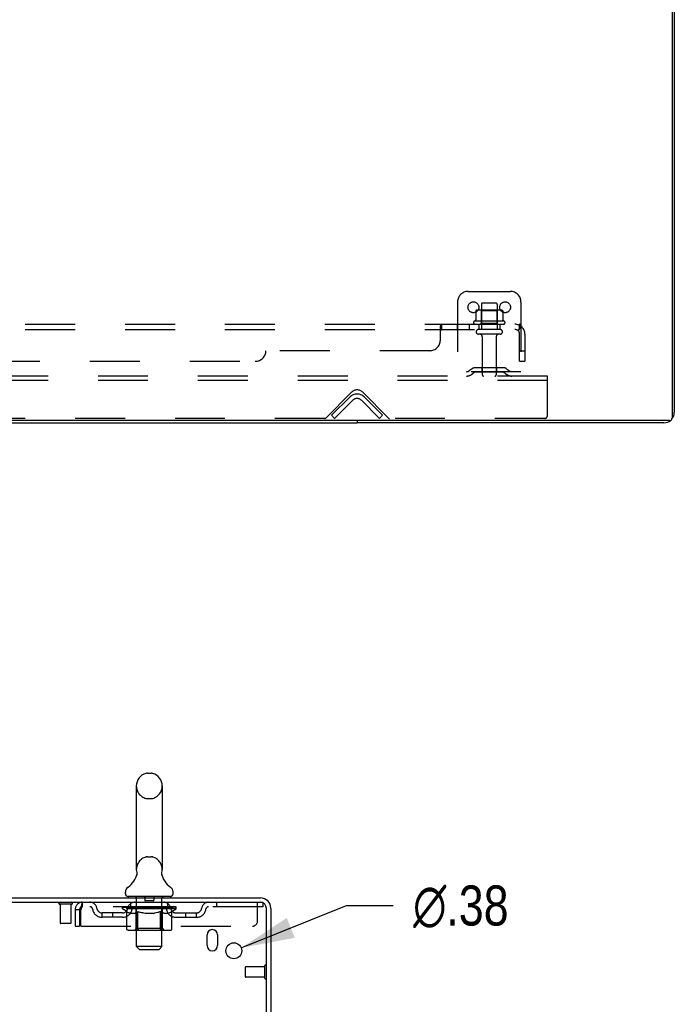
# Model space of a CAD drawing. Header units: inches. Extents: x 0 to 215, y 0 to 139.
# Tile 52 of 116: x 37 to 52, y 92 to 116. Entities that reach past the tile are written whole.
import ezdxf

# ---------------------------------------------------------------- set-up
doc = ezdxf.new("R2010")
doc.units = ezdxf.units.IN
doc.header["$LTSCALE"] = 11.804375
doc.header["$MEASUREMENT"] = 0
doc.linetypes.add('HIDDEN', pattern=[0.2, 0.1, -0.1])
doc.layers.get('0').update_dxf_attribs({"linetype": 'CONTINUOUS'})
for name, color, linetype in [('DEFAULT_2', 8, 'HIDDEN'), ('DIMENSIONS', 7, 'CONTINUOUS'), ('SUBPANEL', 7, 'CONTINUOUS')]:
    doc.layers.add(name, color=color, linetype=linetype)
doc.styles.get("Standard").update_dxf_attribs({"font": 'arial.ttf'})
doc.styles.add('TEXTSTYLE_1', font='gdt', dxfattribs={"width": 0.8})
doc.dimstyles.new('DIMSTYLE_2', dxfattribs={"dimtxt": 0.946875, "dimasz": 1.2625, "dimexe": 0.09, "dimexo": 0.07, "dimgap": 0.09, "dimtad": 0, "dimtih": 1, "dimtoh": 1, "dimzin": 4, "dimdsep": 46, "dimtxsty": 'Standard', "dimblk": '_FILLED', "dimblk1": '_FILLED', "dimblk2": '_FILLED', "dimcen": 0.09, "dimadec": 3, "dimazin": 1, "dimtfac": 1, "dimtdec": 3, "dimtofl": 0, "dimtmove": 0, "dimatfit": 1, "dimldrblk": '_FILLED', "dimfxl": 0, "dimtolj": 1, "dimtzin": 4, "dimarcsym": 0})

# ---------------------------------------------------------------- blocks, each defined once
blk = doc.blocks.new('_FILLED')
at = {"color": 0, "linetype": 'ByBlock'}
blk.add_solid([(0, 0), (-1, 0.2), (-1, -0.2)], dxfattribs=at)
blk = doc.blocks.new('*D25')
at = {"layer": 'DIMENSIONS', "color": 2, "linetype": 'Continuous'}
for p, q in [((41.982, 93.682), (44.469, 94.682)), ((44.469, 94.682), (45.574, 94.682))]:
    blk.add_line(p, q, dxfattribs=at)
at = {"layer": 'DIMENSIONS', "color": 2, "linetype": 'Continuous', "xscale": 1.2625, "yscale": 1.2625, "zscale": 1.2625, "rotation": 201.9136037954}
blk.add_blockref('_FILLED', (41.982, 93.682), dxfattribs=at)
at = {"layer": 'DIMENSIONS', "color": 2, "linetype": 'Continuous', "insert": (46.047, 95.156), "char_height": 0.94688, "width": 3.09993, "attachment_point": 1, "line_spacing_factor": 0.9, "style": 'TEXTSTYLE_1'}
blk.add_mtext('{\\fgdt;n}\\fArial;.38', dxfattribs=at)

msp = doc.modelspace()

# ---------------------------------------------------------------- linework, layer by layer
at = {"color": 3, "linetype": 'Continuous'}
for p, q in [((52.169, 130.087), (52.169, 106.199)), ((52.221, 129.983), (52.221, 106.334)), ((52.109, 106.139), (12.083, 106.139)), ((51.975, 106.087), (44.721, 106.087)), ((18.735, 94.862), (42.436, 94.862)), ((18.773, 94.758), (42.436, 94.758)), ((42.579, 91.455), (42.579, 94.615)), ((42.683, 94.615), (42.683, 91.466)), ((41.173, 93.737), (41.173, 93.987)), ((41.423, 93.987), (41.423, 93.737))]:
    msp.add_line(p, q, dxfattribs=at)
at = {"color": 7, "linetype": 'Continuous'}
for p, q in [((19.471, 106.087), (44.721, 106.087)), ((44.721, 106.139), (44.721, 106.087)), ((39.764, 97.807), (39.852, 97.807)), ((39.502, 97.507), (39.502, 95.532)), ((40.114, 97.507), (40.114, 95.532)), ((39.508, 95.389), (39.506, 95.384)), ((40.102, 95.438), (40.103, 95.443)), ((40.102, 95.433), (40.102, 95.438)), ((40.102, 95.428), (40.102, 95.433)), ((40.102, 95.423), (40.102, 95.428)), ((40.102, 95.418), (40.102, 95.423)), ((40.103, 95.413), (40.102, 95.418)), ((40.103, 95.448), (40.104, 95.453)), ((40.103, 95.443), (40.103, 95.448)), ((40.103, 95.408), (40.103, 95.413)), ((40.104, 95.404), (40.103, 95.409)), ((40.105, 95.399), (40.104, 95.404)), ((40.105, 95.458), (40.106, 95.462)), ((40.106, 95.395), (40.105, 95.399)), ((39.245, 94.961), (39.245, 95)), ((40.37, 94.961), (40.37, 95)), ((39.308, 94.892), (39.308, 94.862)), ((40.308, 94.892), (39.308, 94.892)), ((40.308, 94.892), (40.308, 94.862))]:
    msp.add_line(p, q, dxfattribs=at)
for points in [[(39.51, 95.462), (39.511, 95.458), (39.512, 95.453), (39.512, 95.448), (39.513, 95.443), (39.513, 95.438), (39.514, 95.433), (39.514, 95.428), (39.514, 95.423), (39.513, 95.419), (39.513, 95.414), (39.512, 95.409), (39.511, 95.404), (39.51, 95.399), (39.509, 95.394), (39.508, 95.389)], [(40.104, 95.453), (40.105, 95.458), (40.106, 95.462)]]:
    msp.add_lwpolyline(points, dxfattribs=at)
at = {"color": 3, "linetype": 'Continuous'}
msp.add_circle((41.808, 93.612), 0.188, dxfattribs=at)
for centre, radius, start, end in [((51.975, 106.334), 0.246, 320.5726, 360), ((51.975, 106.334), 0.246, 270, 309.4274), ((52.109, 106.199), 0.06, 270, 360), ((42.436, 94.615), 0.246, 0, 90), ((42.436, 94.615), 0.142, 0, 90), ((41.298, 93.987), 0.125, 0, 180), ((41.298, 93.737), 0.125, 180, 360)]:
    msp.add_arc(centre, radius, start, end, dxfattribs=at)
at = {"color": 7, "linetype": 'Continuous'}
for centre, radius, start, end in [((39.808, 97.507), 0.306, 105.6303, 180), ((39.764, 97.664), 0.144, 90, 105.6303), ((39.852, 97.664), 0.144, 74.3697, 90), ((39.808, 97.507), 0.306, 0, 74.3697), ((39.01, 95.549), 0.523, 304.6624, 347.2389), ((39.808, 95.532), 0.306, 180, 193.2053), ((40.606, 95.549), 0.523, 192.7611, 235.3376), ((39.808, 95.532), 0.306, 346.7947, 360), ((39.389, 95), 0.144, 124.6624, 180), ((39.314, 94.961), 0.069, 180, 265), ((40.301, 94.961), 0.069, 275, 360), ((40.227, 95), 0.144, 360, 55.3376)]:
    msp.add_arc(centre, radius, start, end, dxfattribs=at)
at = {"layer": 'DEFAULT_2', "color": 8, "linetype": 'HIDDEN'}
for p, q in [((47.346, 109.191), (48.346, 109.191)), ((47.096, 108.941), (47.096, 107.191)), ((47.659, 108.886), (47.659, 108.291)), ((48.004, 108.916), (47.689, 108.916)), ((48.034, 108.886), (48.034, 108.291)), ((48.596, 108.941), (48.596, 107.191)), ((47.528, 108.731), (47.528, 108.513)), ((48.102, 108.752), (47.591, 108.752)), ((47.663, 108.732), (47.643, 108.752)), ((48.03, 108.732), (47.663, 108.732)), ((47.663, 108.436), (47.663, 108.732)), ((48.03, 108.732), (48.05, 108.752)), ((48.03, 108.436), (48.03, 108.732)), ((48.165, 108.731), (48.165, 108.513)), ((48.202, 108.486), (47.491, 108.486)), ((47.512, 108.416), (48.181, 108.416)), ((47.663, 108.436), (47.643, 108.416)), ((48.03, 108.436), (47.663, 108.436)), ((48.03, 108.436), (48.05, 108.416)), ((48.104, 108.291), (47.589, 108.291)), ((48.104, 108.181), (47.589, 108.181)), ((47.681, 108.119), (47.681, 107.221)), ((48.011, 108.119), (48.011, 107.221)), ((48.596, 107.295), (47.096, 107.295)), ((47.439, 107.364), (47.371, 107.315)), ((47.5, 107.28), (47.432, 107.231)), ((48.187, 107.385), (47.506, 107.385)), ((48.187, 107.281), (47.506, 107.281)), ((47.671, 107.385), (47.671, 107.281)), ((48.021, 107.385), (48.021, 107.281)), ((48.193, 107.28), (48.261, 107.231)), ((48.254, 107.364), (48.322, 107.315)), ((49.221, 107.191), (14.971, 107.191)), ((49.221, 107.087), (14.971, 107.087)), ((49.221, 107.087), (49.221, 107.191)), ((49.221, 106.254), (49.221, 107.087)), ((43.98, 106.2), (44.589, 106.809)), ((44.854, 106.809), (45.463, 106.2)), ((44.118, 106.265), (44.547, 106.695)), ((44.621, 106.621), (44.191, 106.191)), ((45.252, 106.191), (44.822, 106.621)), ((45.325, 106.265), (44.896, 106.695)), ((43.959, 106.191), (20.234, 106.191)), ((44.191, 106.191), (44.118, 106.265)), ((45.252, 106.191), (45.325, 106.265)), ((49.159, 106.191), (45.484, 106.191)), ((39.764, 97.207), (39.852, 97.207)), ((39.764, 95.832), (39.852, 95.832)), ((37.971, 94.715), (37.687, 94.715)), ((37.705, 94.715), (37.705, 94.268)), ((37.953, 94.715), (37.953, 94.268)), ((38.225, 94.758), (38.225, 94.654)), ((39.37, 94.654), (39.37, 94.758)), ((39.488, 94.892), (39.488, 94.862)), ((39.508, 93.711), (39.508, 94.862)), ((39.703, 94.882), (39.703, 94.802)), ((39.903, 94.792), (39.713, 94.792)), ((39.913, 94.882), (39.913, 94.802)), ((40.108, 93.711), (40.108, 94.862)), ((40.128, 94.892), (40.128, 94.862)), ((40.245, 94.654), (40.245, 94.758)), ((41.395, 94.758), (41.395, 94.654)), ((42.37, 94.32), (42.37, 94.758)), ((42.436, 94.758), (42.495, 94.758)), ((42.495, 94.758), (42.495, 94.654)), ((38.058, 94.591), (38.058, 94.195)), ((38.058, 94.591), (38.162, 94.591)), ((38.162, 94.591), (38.162, 94.195)), ((38.192, 94.195), (38.192, 94.591)), ((42.495, 94.654), (38.225, 94.654)), ((38.693, 94.403), (38.693, 94.507)), ((39.176, 94.507), (38.693, 94.507)), ((38.943, 94.403), (38.943, 94.507)), ((39.175, 94.607), (39.175, 94.654)), ((39.274, 94.538), (39.175, 94.607)), ((40.441, 94.607), (39.175, 94.607)), ((39.184, 94.647), (39.184, 94.654)), ((39.193, 94.644), (39.193, 94.647)), ((39.193, 94.644), (40.423, 94.644)), ((39.202, 94.644), (39.202, 94.647)), ((39.203, 94.644), (39.203, 94.647)), ((39.213, 94.647), (39.213, 94.654)), ((39.229, 94.644), (39.229, 94.647)), ((39.231, 94.644), (39.231, 94.647)), ((39.259, 94.647), (39.259, 94.654)), ((39.274, 94.644), (39.274, 94.647)), ((39.274, 94.133), (39.274, 94.538)), ((39.274, 94.538), (39.288, 94.528)), ((39.277, 94.644), (39.277, 94.647)), ((39.481, 94.647), (39.28, 94.647)), ((39.302, 94.52), (39.288, 94.528)), ((39.315, 94.512), (39.301, 94.52)), ((39.329, 94.506), (39.315, 94.512)), ((39.323, 94.647), (39.323, 94.654)), ((39.324, 94.644), (39.324, 94.647)), ((39.325, 94.644), (39.325, 94.647)), ((39.328, 94.644), (39.328, 94.647)), ((39.342, 94.5), (39.329, 94.506)), ((39.335, 94.644), (39.335, 94.647)), ((39.335, 94.644), (39.335, 94.647)), ((39.338, 94.644), (39.338, 94.647)), ((39.342, 94.644), (39.342, 94.648)), ((39.355, 94.496), (39.342, 94.5)), ((39.346, 94.644), (39.346, 94.647)), ((39.459, 94.496), (39.355, 94.496)), ((39.36, 94.644), (39.36, 94.647)), ((39.378, 94.644), (39.378, 94.647)), ((39.379, 94.644), (39.379, 94.65)), ((39.399, 94.644), (39.399, 94.647)), ((39.399, 94.644), (39.399, 94.647)), ((39.401, 94.647), (39.401, 94.654)), ((39.41, 94.644), (39.41, 94.647)), ((39.415, 94.644), (39.415, 94.647)), ((39.424, 94.644), (39.424, 94.647)), ((39.435, 94.644), (39.435, 94.651)), ((39.451, 94.644), (39.451, 94.647)), ((39.454, 94.644), (39.454, 94.647)), ((39.459, 94.496), (39.473, 94.5)), ((39.486, 94.506), (39.473, 94.5)), ((39.481, 94.644), (39.481, 94.647)), ((39.548, 94.647), (39.486, 94.647)), ((39.5, 94.512), (39.486, 94.506)), ((39.491, 94.647), (39.491, 94.654)), ((39.495, 94.135), (39.495, 94.604)), ((39.498, 94.644), (39.498, 94.647)), ((39.514, 94.52), (39.5, 94.512)), ((39.503, 94.644), (39.503, 94.647)), ((39.509, 94.644), (39.509, 94.652)), ((39.513, 94.644), (39.513, 94.647)), ((39.527, 94.528), (39.513, 94.52)), ((39.524, 94.644), (39.524, 94.647)), ((39.541, 94.538), (39.527, 94.528)), ((39.541, 94.133), (39.541, 94.538)), ((39.541, 94.538), (39.57, 94.528)), ((39.548, 94.644), (39.548, 94.647)), ((39.623, 94.647), (39.564, 94.647)), ((39.599, 94.52), (39.57, 94.528)), ((39.584, 94.644), (39.584, 94.647)), ((39.591, 94.647), (39.591, 94.654)), ((39.595, 94.644), (39.595, 94.647)), ((39.597, 94.644), (39.597, 94.653)), ((39.626, 94.512), (39.598, 94.52)), ((39.6, 94.644), (39.6, 94.647)), ((39.607, 94.644), (39.607, 94.647)), ((39.623, 94.644), (39.623, 94.647)), ((39.654, 94.506), (39.626, 94.512)), ((39.703, 94.647), (39.649, 94.647)), ((39.681, 94.5), (39.654, 94.506)), ((39.662, 94.644), (39.662, 94.647)), ((39.709, 94.496), (39.681, 94.5)), ((39.693, 94.647), (39.808, 94.654)), ((39.698, 94.647), (39.698, 94.654)), ((39.698, 94.647), (39.698, 94.654)), ((39.698, 94.654), (39.698, 94.654)), ((39.698, 94.644), (39.698, 94.647)), ((39.702, 94.644), (39.702, 94.647)), ((39.703, 94.644), (39.703, 94.647)), ((39.704, 94.644), (39.704, 94.647)), ((39.907, 94.496), (39.709, 94.496)), ((39.787, 94.647), (39.739, 94.647)), ((39.744, 94.644), (39.744, 94.647)), ((39.787, 94.644), (39.787, 94.647)), ((39.805, 94.647), (39.805, 94.647)), ((39.805, 94.644), (39.805, 94.647)), ((39.805, 94.644), (39.805, 94.647)), ((39.808, 94.647), (39.808, 94.654)), ((39.808, 94.654), (39.922, 94.647)), ((39.81, 94.644), (39.81, 94.647)), ((39.81, 94.647), (39.811, 94.647)), ((39.811, 94.644), (39.811, 94.647)), ((39.829, 94.644), (39.829, 94.647)), ((39.829, 94.647), (39.877, 94.647)), ((39.871, 94.644), (39.871, 94.647)), ((39.907, 94.496), (39.935, 94.5)), ((39.912, 94.644), (39.912, 94.647)), ((39.912, 94.644), (39.912, 94.647)), ((39.912, 94.647), (39.967, 94.647)), ((39.913, 94.644), (39.913, 94.647)), ((39.917, 94.647), (39.917, 94.654)), ((39.917, 94.654), (39.918, 94.654)), ((39.917, 94.644), (39.917, 94.647)), ((39.918, 94.647), (39.918, 94.654)), ((39.963, 94.506), (39.934, 94.5)), ((39.954, 94.644), (39.954, 94.647)), ((39.991, 94.513), (39.962, 94.506)), ((40.019, 94.52), (39.99, 94.512)), ((39.993, 94.644), (39.993, 94.647)), ((39.993, 94.647), (40.052, 94.647)), ((40.008, 94.644), (40.008, 94.647)), ((40.016, 94.644), (40.016, 94.647)), ((40.018, 94.644), (40.018, 94.653)), ((40.048, 94.529), (40.019, 94.52)), ((40.021, 94.644), (40.021, 94.647)), ((40.024, 94.647), (40.024, 94.654)), ((40.032, 94.644), (40.032, 94.647)), ((40.077, 94.539), (40.047, 94.529)), ((40.068, 94.644), (40.068, 94.647)), ((40.068, 94.647), (40.13, 94.647)), ((40.077, 94.133), (40.077, 94.539)), ((40.077, 94.539), (40.092, 94.529)), ((40.106, 94.52), (40.091, 94.529)), ((40.092, 94.644), (40.092, 94.647)), ((40.103, 94.644), (40.103, 94.647)), ((40.121, 94.512), (40.106, 94.52)), ((40.107, 94.644), (40.107, 94.652)), ((40.113, 94.644), (40.113, 94.647)), ((40.118, 94.644), (40.118, 94.647)), ((40.135, 94.506), (40.12, 94.512)), ((40.121, 94.135), (40.121, 94.604)), ((40.124, 94.647), (40.124, 94.654)), ((40.135, 94.644), (40.135, 94.647)), ((40.135, 94.647), (40.441, 94.647)), ((40.149, 94.5), (40.135, 94.506)), ((40.163, 94.496), (40.149, 94.5)), ((40.162, 94.644), (40.162, 94.647)), ((40.257, 94.496), (40.163, 94.496)), ((40.165, 94.644), (40.165, 94.647)), ((40.18, 94.644), (40.18, 94.651)), ((40.192, 94.644), (40.192, 94.647)), ((40.201, 94.644), (40.201, 94.647)), ((40.205, 94.644), (40.205, 94.647)), ((40.215, 94.647), (40.215, 94.654)), ((40.216, 94.644), (40.216, 94.647)), ((40.216, 94.644), (40.216, 94.647)), ((40.237, 94.644), (40.237, 94.65)), ((40.237, 94.644), (40.237, 94.647)), ((40.255, 94.644), (40.255, 94.647)), ((40.257, 94.496), (40.271, 94.5)), ((40.27, 94.644), (40.27, 94.647)), ((40.286, 94.506), (40.271, 94.5)), ((40.274, 94.644), (40.274, 94.648)), ((40.277, 94.644), (40.277, 94.647)), ((40.281, 94.644), (40.281, 94.647)), ((40.281, 94.644), (40.281, 94.647)), ((40.3, 94.513), (40.286, 94.506)), ((40.288, 94.644), (40.288, 94.647)), ((40.291, 94.644), (40.291, 94.647)), ((40.292, 94.644), (40.292, 94.647)), ((40.293, 94.647), (40.293, 94.654)), ((40.315, 94.52), (40.3, 94.512)), ((40.329, 94.529), (40.314, 94.52)), ((40.32, 94.65), (40.44, 94.652)), ((40.32, 94.647), (40.32, 94.65)), ((40.344, 94.539), (40.329, 94.529)), ((40.339, 94.644), (40.339, 94.647)), ((40.342, 94.644), (40.342, 94.647)), ((40.344, 94.539), (40.441, 94.607)), ((40.344, 94.133), (40.344, 94.539)), ((40.356, 94.647), (40.356, 94.654)), ((40.385, 94.644), (40.385, 94.647)), ((40.387, 94.644), (40.387, 94.647)), ((40.403, 94.647), (40.403, 94.654)), ((40.413, 94.644), (40.413, 94.647)), ((40.414, 94.644), (40.414, 94.647)), ((40.423, 94.644), (40.423, 94.647)), ((40.431, 94.647), (40.431, 94.654)), ((40.439, 94.507), (40.922, 94.507)), ((40.44, 94.647), (40.44, 94.652)), ((40.441, 94.607), (40.441, 94.647)), ((40.672, 94.403), (40.672, 94.507)), ((40.922, 94.403), (40.922, 94.507)), ((37.943, 94.258), (37.715, 94.258)), ((39.176, 94.403), (38.693, 94.403)), ((40.439, 94.403), (40.922, 94.403)), ((38.058, 94.195), (38.162, 94.195)), ((38.192, 94.195), (42.245, 94.195)), ((40.301, 94.095), (39.317, 94.095)), ((39.495, 94.135), (39.455, 94.095)), ((40.121, 94.135), (39.495, 94.135)), ((39.553, 94.1), (39.55, 94.102)), ((39.558, 94.097), (39.555, 94.098)), ((39.56, 94.096), (39.558, 94.097)), ((39.563, 94.095), (39.56, 94.096)), ((40.121, 94.135), (40.16, 94.095)), ((39.577, 93.642), (39.508, 93.711)), ((40.108, 93.711), (39.508, 93.711)), ((39.577, 93.642), (40.039, 93.642)), ((40.039, 93.642), (40.108, 93.711)), ((42.079, 93.226), (42.079, 92.998)), ((42.536, 93.236), (42.089, 93.236)), ((42.536, 93.254), (42.536, 92.97)), ((42.536, 92.988), (42.089, 92.988))]:
    msp.add_line(p, q, dxfattribs=at)
for points in [[(47.534, 108.74), (47.532, 108.739), (47.531, 108.738), (47.53, 108.737), (47.529, 108.736), (47.528, 108.734), (47.528, 108.732), (47.528, 108.731)], [(48.159, 108.74), (48.161, 108.739), (48.162, 108.738), (48.163, 108.737), (48.164, 108.736), (48.165, 108.734), (48.165, 108.732), (48.165, 108.731)], [(47.528, 108.513), (47.528, 108.512), (47.527, 108.511), (47.527, 108.51), (47.527, 108.509), (47.526, 108.508), (47.526, 108.507), (47.526, 108.507), (47.525, 108.507), (47.525, 108.506), (47.525, 108.506), (47.524, 108.505), (47.524, 108.505), (47.524, 108.505), (47.523, 108.505), (47.523, 108.505), (47.523, 108.504), (47.523, 108.504), (47.522, 108.504)], [(48.171, 108.504), (48.17, 108.504), (48.17, 108.504), (48.17, 108.505), (48.17, 108.505), (48.169, 108.505), (48.169, 108.505), (48.169, 108.505), (48.168, 108.506), (48.168, 108.506), (48.168, 108.507), (48.167, 108.507), (48.167, 108.507), (48.167, 108.508), (48.166, 108.509), (48.166, 108.51), (48.166, 108.511), (48.165, 108.512), (48.165, 108.513)], [(38.225, 94.758), (38.222, 94.757), (38.22, 94.754), (38.218, 94.748), (38.215, 94.741), (38.213, 94.732), (38.211, 94.721), (38.208, 94.709), (38.206, 94.695), (38.204, 94.68), (38.201, 94.663), (38.199, 94.646), (38.197, 94.628), (38.194, 94.609), (38.192, 94.591)], [(38.225, 94.654), (38.222, 94.653), (38.22, 94.652), (38.218, 94.65), (38.215, 94.648), (38.213, 94.644), (38.211, 94.64), (38.208, 94.635), (38.206, 94.63), (38.204, 94.624), (38.201, 94.618), (38.199, 94.612), (38.197, 94.605), (38.194, 94.598), (38.192, 94.591)], [(39.317, 94.095), (39.312, 94.096), (39.306, 94.097), (39.301, 94.098), (39.296, 94.1), (39.292, 94.102), (39.288, 94.105), (39.284, 94.109), (39.28, 94.113), (39.278, 94.117), (39.276, 94.122), (39.274, 94.127), (39.274, 94.133)], [(39.542, 94.122), (39.542, 94.127), (39.541, 94.133)], [(39.543, 94.117), (39.542, 94.122), (39.542, 94.127), (39.541, 94.133)], [(39.555, 94.098), (39.553, 94.1), (39.55, 94.102), (39.548, 94.105), (39.546, 94.109), (39.545, 94.113), (39.543, 94.117)], [(39.548, 94.105), (39.546, 94.109), (39.545, 94.113)], [(40.055, 94.095), (40.058, 94.096), (40.06, 94.097), (40.063, 94.098), (40.065, 94.1), (40.068, 94.102), (40.07, 94.105), (40.072, 94.109), (40.073, 94.113), (40.075, 94.117), (40.076, 94.122), (40.076, 94.127), (40.077, 94.133)], [(40.301, 94.095), (40.307, 94.096), (40.312, 94.097), (40.317, 94.098), (40.322, 94.1), (40.326, 94.102), (40.33, 94.105), (40.334, 94.109), (40.338, 94.113), (40.34, 94.117), (40.342, 94.122), (40.344, 94.127), (40.344, 94.133)]]:
    msp.add_lwpolyline(points, dxfattribs=at)
for centre in [(47.471, 108.816), (48.221, 108.816)]:
    msp.add_circle(centre, 0.128, dxfattribs=at)
for centre, radius, start, end in [((47.346, 108.941), 0.25, 90, 180), ((48.346, 108.941), 0.25, 0, 90), ((47.689, 108.886), 0.03, 90, 180), ((48.004, 108.886), 0.03, 0, 90), ((47.591, 108.611), 0.141, 90, 113.95), ((48.102, 108.611), 0.141, 66.05, 90), ((47.512, 108.455), 0.0384, 124.4497, 270), ((47.846, 107.886), 0.698, 117.6814, 120.6631), ((47.846, 107.886), 0.698, 59.3369, 62.3186), ((48.181, 108.455), 0.0384, 270, 55.5503), ((47.589, 108.236), 0.055, 90, 270), ((47.619, 108.119), 0.0625, 0, 90), ((48.074, 108.119), 0.0625, 90, 180), ((48.104, 108.236), 0.055, 270, 90), ((47.311, 107.399), 0.104, 270, 305.7539), ((47.506, 107.271), 0.114, 90, 125.7539), ((47.506, 107.271), 0.01, 90, 125.7539), ((48.187, 107.271), 0.114, 54.2461, 90), ((48.187, 107.271), 0.01, 54.2461, 90), ((48.382, 107.399), 0.104, 234.2461, 270), ((47.311, 107.399), 0.208, 270, 305.7539), ((47.711, 107.221), 0.03, 180, 270), ((47.981, 107.221), 0.03, 270, 360), ((48.382, 107.399), 0.208, 234.2461, 270), ((44.721, 106.676), 0.188, 45, 135), ((44.721, 106.52), 0.246, 45, 135), ((44.721, 106.52), 0.142, 45, 135), ((43.959, 106.221), 0.03, 270, 315), ((45.484, 106.221), 0.03, 225, 270), ((49.159, 106.254), 0.0625, 270, 360), ((39.808, 97.507), 0.306, 180, 254.3697), ((39.808, 97.507), 0.306, 285.6303, 360), ((39.764, 97.351), 0.144, 254.3697, 270), ((39.852, 97.351), 0.144, 270, 285.6303), ((39.808, 95.532), 0.306, 105.6303, 180), ((39.764, 95.689), 0.144, 90, 105.6303), ((39.852, 95.689), 0.144, 74.3697, 90), ((39.808, 95.532), 0.306, 0, 74.3697), ((37.687, 94.736), 0.0215, 90, 270), ((37.971, 94.736), 0.0215, 270, 90), ((38.225, 94.591), 0.167, 90, 180), ((38.404, 94.591), 0.167, 8.0716, 90), ((39.465, 94.591), 0.167, 90, 171.9284), ((39.314, 94.961), 0.069, 265, 270), ((39.478, 94.862), 0.03, 0, 90), ((39.693, 94.882), 0.01, 0, 90), ((39.713, 94.802), 0.01, 180, 270), ((39.903, 94.802), 0.01, 270, 360), ((39.923, 94.882), 0.01, 90, 180), ((40.138, 94.862), 0.03, 90, 180), ((40.15, 94.591), 0.167, 8.0716, 90), ((40.301, 94.961), 0.069, 270, 275), ((41.211, 94.591), 0.167, 90, 171.9284), ((38.225, 94.591), 0.063, 90, 180), ((38.405, 94.591), 0.0625, 7.9863, 90), ((38.693, 94.632), 0.229, 187.9863, 270), ((38.693, 94.632), 0.125, 188.0716, 270), ((39.176, 94.632), 0.125, 270, 351.9284), ((39.176, 94.632), 0.229, 270, 352.0137), ((39.465, 94.591), 0.0625, 90, 172.0137), ((39.455, 94.604), 0.0398, 0, 90), ((40.16, 94.604), 0.0398, 90, 180), ((40.151, 94.591), 0.0625, 7.9863, 90), ((40.439, 94.632), 0.229, 187.9863, 270), ((40.439, 94.632), 0.125, 188.0716, 270), ((40.922, 94.632), 0.125, 270, 351.9284), ((40.922, 94.632), 0.229, 270, 352.0137), ((41.211, 94.591), 0.0625, 90, 172.0137), ((37.715, 94.268), 0.01, 180, 270), ((37.943, 94.268), 0.01, 270, 360), ((42.245, 94.32), 0.125, 270, 360), ((42.089, 93.226), 0.01, 90, 180), ((42.557, 93.254), 0.0215, 0, 180), ((42.089, 92.998), 0.01, 180, 270), ((42.557, 92.97), 0.0215, 180, 360)]:
    msp.add_arc(centre, radius, start, end, dxfattribs=at)
for centre, major_axis, ratio, start_param, end_param in [((39.808, 94.654), (0.633, 0.007), 0.05963, 2.96643, 3.140963), ((39.155, 94.642), (0.198, 0), 0.060556, 0.430652, 1.470503), ((39.808, 94.654), (0.633, 0), 0.060556, -3.141593, -2.96706), ((39.155, 94.635), (0.198, 0.002), 0.05963, 1.376596, 1.469874), ((39.808, 94.654), (0.633, 0.013), 0.05688, 2.791345, 2.965878), ((39.13, 94.642), (0.198, 0.002), 0.05963, 0.25549, 1.295341), ((39.199, 94.642), (0.198, -0.002), 0.05963, 0.605815, 1.645666), ((39.808, 94.654), (0.633, -0.007), 0.05963, -2.96643, -2.791898), ((39.199, 94.635), (0.198, 0), 0.060556, 1.551758, 1.645036), ((39.13, 94.635), (0.198, 0.004), 0.05688, 1.20151, 1.294789), ((39.2, 94.637), (0.164, 0.002), 0.05963, 1.065228, 1.614276), ((39.18, 94.637), (0.164, 0.003), 0.05688, 0.890143, 1.43919), ((39.238, 94.637), (0.164, 0), 0.060556, 1.240391, 1.789438), ((39.808, 94.654), (0.633, 0.019), 0.052395, 2.616403, 2.790936), ((39.127, 94.642), (0.198, 0.004), 0.05688, 0.080405, 1.120256), ((39.262, 94.642), (0.198, -0.004), 0.05688, 0.7809, 1.820751), ((39.808, 94.654), (0.633, -0.013), 0.05688, -2.791345, -2.616812), ((39.262, 94.635), (0.198, -0.002), 0.05963, 1.72692, 1.820198), ((39.127, 94.635), (0.198, 0.006), 0.052395, 1.026568, 1.119847), ((39.18, 94.637), (0.164, 0.005), 0.052395, 0.715201, 1.264248), ((39.294, 94.637), (0.164, -0.002), 0.05963, 1.415553, 1.9646), ((39.808, 94.654), (0.633, 0.025), 0.046319, 2.441654, 2.616187), ((39.341, 94.642), (0.198, -0.006), 0.052395, 0.955842, 1.995693), ((39.144, 94.642), (0.198, 0.006), 0.052395, -0.094537, 0.945314), ((39.808, 94.654), (0.633, -0.019), 0.052395, -2.616403, -2.44187), ((39.341, 94.635), (0.198, -0.004), 0.05688, 1.902006, 1.995284), ((39.144, 94.635), (0.198, 0.008), 0.046319, 0.851819, 0.945098), ((39.198, 94.637), (0.164, 0.006), 0.046319, 0.540452, 1.089499), ((39.365, 94.637), (0.164, -0.003), 0.05688, 1.590638, 2.139686), ((39.808, 94.654), (0.633, 0.029), 0.038841, 2.267123, 2.441656), ((39.434, 94.642), (0.198, -0.008), 0.046319, 1.130591, 2.170442), ((39.181, 94.642), (0.198, 0.008), 0.046319, -0.269286, 0.770565), ((39.808, 94.654), (0.633, -0.025), 0.046319, -2.441654, -2.267121), ((39.434, 94.635), (0.198, -0.006), 0.052395, 2.076947, 2.170226), ((39.181, 94.635), (0.198, 0.009), 0.038841, 0.677289, 0.770567), ((39.235, 94.637), (0.164, 0.008), 0.038841, 0.365921, 0.914969), ((39.449, 94.637), (0.164, -0.005), 0.052395, 1.76558, 2.314627), ((39.808, 94.654), (0.633, 0.033), 0.030195, 2.09281, 2.267343), ((39.539, 94.642), (0.198, -0.009), 0.038841, 1.305122, 2.344973), ((39.237, 94.642), (0.198, 0.009), 0.038841, -0.443817, 0.596034), ((39.808, 94.654), (0.633, -0.029), 0.038841, -2.267123, -2.092591), ((39.539, 94.635), (0.198, -0.008), 0.046319, 2.251696, 2.344975), ((39.237, 94.635), (0.198, 0.01), 0.030195, 0.502975, 0.596254), ((39.289, 94.637), (0.164, 0.009), 0.030195, 0.191608, 0.740655), ((39.545, 94.637), (0.164, -0.006), 0.046319, 1.940329, 2.489376), ((39.311, 94.642), (0.198, 0.01), 0.030195, -0.61813, 0.421721), ((39.808, 94.654), (0.633, 0.036), 0.020645, 1.918687, 2.09322), ((39.652, 94.642), (0.198, -0.01), 0.030195, 1.479435, 2.519286), ((39.808, 94.654), (0.633, -0.033), 0.030195, -2.09281, -1.918277), ((39.652, 94.635), (0.198, -0.009), 0.038841, 2.426227, 2.519505), ((39.311, 94.635), (0.198, 0.011), 0.020645, 0.328852, 0.422131), ((39.359, 94.637), (0.164, 0.009), 0.020645, 0.017485, 0.566532), ((39.648, 94.637), (0.164, -0.008), 0.038841, 2.11486, 2.663907), ((39.399, 94.642), (0.198, 0.011), 0.020645, -0.792253, 0.247598), ((39.808, 94.654), (0.633, 0.038), 0.010478, 1.744704, 1.919237), ((39.77, 94.642), (0.198, -0.011), 0.020645, 1.653558, 2.693409), ((39.808, 94.654), (0.633, -0.036), 0.020645, -1.918687, -1.744154), ((39.77, 94.635), (0.198, -0.01), 0.030195, 2.60054, 2.693819), ((39.399, 94.635), (0.198, 0.012), 0.010478, 0.154869, 0.248148), ((39.443, 94.637), (0.164, 0.01), 0.010478, 6.126688, 6.675735), ((39.757, 94.637), (0.164, -0.009), 0.030195, 2.289173, 2.83822), ((39.5, 94.642), (0.198, 0.012), 0.010478, -0.966236, -0.000846), ((39.889, 94.642), (0.198, -0.012), 0.010478, 1.827541, 2.867392), ((39.808, 94.654), (0.633, -0.038), 0.010478, -1.744704, -1.570171), ((39.889, 94.635), (0.198, -0.011), 0.020645, 2.774664, 2.867942), ((39.867, 94.637), (0.164, -0.009), 0.020645, 2.463296, 3.012344), ((39.727, 94.642), (0.198, 0.012), 0.010478, 0.274201, 1.314052), ((39.641, 94.637), (0.164, 0.01), 0.010478, -0.000483, 0.504314), ((39.611, 94.635), (0.198, 0.012), 0.010478, 0.099668, 0.192946), ((39.808, 94.654), (0.633, 0.038), 0.010478, -1.571421, -1.396888), ((40.005, 94.635), (0.198, -0.012), 0.010478, 2.948646, 3.041925), ((39.975, 94.637), (0.164, -0.01), 0.010478, 2.637279, 3.142076), ((39.846, 94.642), (0.198, 0.011), 0.020645, 0.448184, 1.488034), ((39.749, 94.637), (0.164, 0.009), 0.020645, 0.129249, 0.678296), ((39.727, 94.635), (0.198, 0.011), 0.020645, 0.273651, 0.366929), ((40.115, 94.642), (0.198, -0.012), 0.010478, -3.140747, -2.175357), ((39.808, 94.654), (0.633, 0.036), 0.020645, -1.397439, -1.222906), ((39.808, 94.654), (0.633, -0.038), 0.010478, 1.222355, 1.396888), ((39.964, 94.642), (0.198, 0.01), 0.030195, 0.622307, 1.662158), ((39.859, 94.637), (0.164, 0.009), 0.030195, 0.303372, 0.852419), ((40.172, 94.637), (0.164, -0.01), 0.010478, 2.749043, 3.29809), ((40.216, 94.642), (0.198, -0.011), 0.020645, 2.893995, 3.933846), ((39.846, 94.635), (0.198, 0.01), 0.030195, 0.447774, 0.541052), ((40.216, 94.635), (0.198, -0.012), 0.010478, 2.893445, 2.986723), ((39.808, 94.654), (0.633, 0.033), 0.030195, -1.223315, -1.048783), ((39.808, 94.654), (0.633, -0.036), 0.020645, 1.048373, 1.222906), ((40.077, 94.642), (0.198, 0.009), 0.038841, 0.79662, 1.836471), ((39.967, 94.637), (0.164, 0.008), 0.038841, 0.477686, 1.026733), ((40.256, 94.637), (0.164, -0.009), 0.020645, 2.57506, 3.124108), ((40.305, 94.642), (0.198, -0.01), 0.030195, 2.719872, 3.759723), ((40.181, 94.642), (0.198, 0.008), 0.046319, 0.971151, 2.011002), ((39.964, 94.635), (0.198, 0.009), 0.038841, 0.622087, 0.715366), ((40.305, 94.635), (0.198, -0.011), 0.020645, 2.719462, 2.812741), ((39.808, 94.654), (0.633, 0.029), 0.038841, -1.049002, -0.874469), ((39.808, 94.654), (0.633, -0.033), 0.030195, 0.87425, 1.048783), ((40.071, 94.637), (0.164, 0.006), 0.046319, 0.652216, 1.201263), ((40.275, 94.642), (0.198, 0.006), 0.052395, 1.1459, 2.185751), ((40.326, 94.637), (0.164, -0.009), 0.030195, 2.400937, 2.949985), ((40.379, 94.642), (0.198, -0.009), 0.038841, 2.545558, 3.585409), ((40.166, 94.637), (0.164, 0.005), 0.052395, 0.826965, 1.376012), ((40.077, 94.635), (0.198, 0.008), 0.046319, 0.796618, 0.889896), ((40.379, 94.635), (0.198, -0.01), 0.030195, 2.545339, 2.638617), ((40.354, 94.642), (0.198, 0.004), 0.05688, 1.320842, 2.360692), ((39.808, 94.654), (0.633, 0.025), 0.046319, -0.874471, -0.699939), ((39.808, 94.654), (0.633, -0.029), 0.038841, 0.699936, 0.874469), ((40.435, 94.642), (0.198, -0.008), 0.046319, 2.371028, 3.410879), ((40.381, 94.637), (0.164, -0.008), 0.038841, 2.226624, 2.775671), ((40.417, 94.642), (0.198, 0.002), 0.05963, 1.495927, 2.535778), ((40.251, 94.637), (0.164, 0.003), 0.05688, 1.001907, 1.550954), ((40.472, 94.642), (0.198, -0.006), 0.052395, 2.196279, 3.23613), ((40.418, 94.637), (0.164, -0.006), 0.046319, 2.052093, 2.601141), ((40.181, 94.635), (0.198, 0.006), 0.052395, 0.971367, 1.064645), ((40.461, 94.642), (0.198, 0), 0.060556, 2.364024, 2.71094), ((40.435, 94.635), (0.198, -0.009), 0.038841, 2.371026, 2.464304), ((40.489, 94.642), (0.198, -0.004), 0.05688, 2.021337, 3.061188), ((39.808, 94.654), (0.633, 0.019), 0.052395, -0.699723, -0.52519), ((39.808, 94.654), (0.633, -0.025), 0.046319, 0.525406, 0.699939), ((40.485, 94.642), (0.198, -0.002), 0.05963, 1.846251, 2.886102), ((40.322, 94.637), (0.164, 0.002), 0.05963, 1.176993, 1.72604), ((40.436, 94.637), (0.164, -0.005), 0.052395, 1.877344, 2.426392), ((40.377, 94.637), (0.164, 0), 0.060556, 1.352155, 1.901202), ((40.435, 94.637), (0.164, -0.003), 0.05688, 1.702402, 2.25145), ((40.416, 94.637), (0.164, -0.002), 0.05963, 1.527317, 2.076364), ((40.275, 94.635), (0.198, 0.004), 0.05688, 1.146309, 1.239587), ((40.472, 94.635), (0.198, -0.008), 0.046319, 2.196495, 2.289773), ((39.808, 94.654), (0.633, 0.013), 0.05688, -0.524781, -0.350248), ((39.808, 94.654), (0.633, -0.019), 0.052395, 0.350657, 0.52519), ((40.461, 94.635), (0.198, -0.002), 0.05963, 1.764997, 1.971333), ((40.354, 94.635), (0.198, 0.002), 0.05963, 1.321394, 1.414673), ((40.489, 94.635), (0.198, -0.006), 0.052395, 2.021746, 2.115024), ((39.808, 94.654), (0.633, 0.007), 0.05963, -0.349695, -0.175162), ((39.808, 94.654), (0.633, -0.013), 0.05688, 0.175715, 0.350248), ((40.417, 94.635), (0.198, 0), 0.060556, 1.496556, 1.589835), ((40.485, 94.635), (0.198, -0.004), 0.05688, 1.846804, 1.940083), ((39.808, 94.654), (0.633, -0.007), 0.05963, 6.27665, 6.458348), ((39.808, 94.654), (0.633, 0), 0.060556, -0.174533, -0.058352)]:
    msp.add_ellipse(centre, major_axis=major_axis, ratio=ratio, start_param=start_param, end_param=end_param, dxfattribs=at)
at = {"layer": 'SUBPANEL', "color": 8, "linetype": 'HIDDEN'}
for p, q in [((15.628, 108.416), (48.565, 108.416)), ((46.726, 108.291), (46.726, 108.416)), ((47.087, 108.416), (47.087, 108.291)), ((47.368, 108.416), (47.368, 108.291)), ((47.596, 108.416), (47.596, 108.291)), ((48.096, 108.416), (48.096, 108.291)), ((48.565, 108.291), (48.565, 108.416)), ((15.628, 108.291), (48.565, 108.291)), ((46.69, 108.041), (46.69, 108.362)), ((48.604, 108.362), (48.524, 108.266)), ((48.542, 108.287), (48.542, 108.287)), ((48.545, 108.291), (48.545, 108.292)), ((48.565, 107.541), (48.565, 108.179)), ((48.69, 108.179), (48.69, 107.541)), ((46.44, 107.791), (42.565, 107.791)), ((48.565, 107.791), (48.69, 107.791)), ((21.878, 107.541), (42.315, 107.541)), ((48.565, 107.541), (48.69, 107.541))]:
    msp.add_line(p, q, dxfattribs=at)
for points in [[(46.707, 108.397), (46.709, 108.4), (46.71, 108.403), (46.712, 108.406), (46.714, 108.409), (46.716, 108.411), (46.717, 108.413), (46.719, 108.414), (46.721, 108.415), (46.723, 108.416), (46.724, 108.416), (46.726, 108.416)], [(46.716, 108.411), (46.717, 108.413), (46.719, 108.414), (46.721, 108.415)], [(46.723, 108.416), (46.724, 108.416), (46.726, 108.416)], [(48.585, 108.394), (48.584, 108.397), (48.582, 108.4), (48.581, 108.403), (48.579, 108.406), (48.578, 108.409), (48.576, 108.411), (48.574, 108.413), (48.572, 108.414), (48.57, 108.415), (48.568, 108.416), (48.567, 108.416), (48.565, 108.416)], [(46.69, 108.362), (46.692, 108.365), (46.693, 108.367), (46.695, 108.37), (46.697, 108.373), (46.698, 108.376), (46.7, 108.38), (46.701, 108.383)], [(46.69, 108.266), (46.692, 108.266), (46.694, 108.265), (46.695, 108.265), (46.697, 108.266), (46.699, 108.266), (46.7, 108.267), (46.702, 108.268), (46.703, 108.269), (46.705, 108.27)], [(46.69, 108.266), (46.692, 108.266), (46.694, 108.265), (46.695, 108.265)], [(46.697, 108.266), (46.699, 108.266), (46.7, 108.267), (46.702, 108.268), (46.703, 108.269), (46.705, 108.27), (46.706, 108.272), (46.707, 108.273)], [(46.701, 108.383), (46.704, 108.39), (46.706, 108.394), (46.707, 108.397)], [(46.707, 108.273), (46.709, 108.275), (46.71, 108.277), (46.713, 108.281)], [(46.713, 108.281), (46.714, 108.283), (46.715, 108.285), (46.717, 108.286)], [(46.717, 108.286), (46.718, 108.288), (46.72, 108.289), (46.721, 108.29), (46.723, 108.291), (46.724, 108.291), (46.726, 108.291)], [(46.718, 108.288), (46.72, 108.289), (46.721, 108.29), (46.723, 108.291), (46.724, 108.291), (46.726, 108.291)], [(48.524, 108.266), (48.525, 108.266), (48.526, 108.265), (48.527, 108.265), (48.528, 108.266), (48.529, 108.266), (48.53, 108.267), (48.531, 108.268), (48.533, 108.269), (48.534, 108.27), (48.536, 108.272), (48.538, 108.273), (48.542, 108.277)], [(48.565, 108.351), (48.565, 108.351), (48.565, 108.351), (48.565, 108.351), (48.565, 108.351), (48.565, 108.35), (48.565, 108.35), (48.565, 108.349), (48.565, 108.349), (48.565, 108.348), (48.565, 108.347), (48.565, 108.347), (48.565, 108.346), (48.564, 108.345), (48.564, 108.345), (48.564, 108.344), (48.564, 108.343), (48.564, 108.342), (48.564, 108.342), (48.564, 108.341), (48.563, 108.34), (48.563, 108.34), (48.563, 108.339), (48.563, 108.338), (48.563, 108.337), (48.562, 108.336), (48.562, 108.336), (48.562, 108.335), (48.562, 108.334), (48.562, 108.333), (48.561, 108.332), (48.561, 108.331), (48.561, 108.331), (48.561, 108.33), (48.56, 108.329), (48.56, 108.328), (48.56, 108.327), (48.559, 108.326), (48.559, 108.325), (48.559, 108.324), (48.559, 108.323), (48.558, 108.323), (48.558, 108.322), (48.558, 108.321), (48.557, 108.32), (48.557, 108.319), (48.557, 108.318), (48.556, 108.317), (48.556, 108.316), (48.555, 108.315), (48.555, 108.314), (48.555, 108.313), (48.554, 108.312), (48.554, 108.311), (48.553, 108.309), (48.553, 108.308), (48.553, 108.308), (48.552, 108.307), (48.552, 108.306), (48.551, 108.305), (48.551, 108.304), (48.55, 108.303), (48.55, 108.302), (48.55, 108.301), (48.549, 108.3), (48.549, 108.3), (48.549, 108.299), (48.548, 108.298), (48.548, 108.297), (48.547, 108.296), (48.547, 108.296), (48.547, 108.295), (48.546, 108.294), (48.546, 108.294), (48.545, 108.293), (48.545, 108.292), (48.545, 108.292), (48.544, 108.291), (48.544, 108.29), (48.544, 108.29), (48.543, 108.289), (48.543, 108.289), (48.543, 108.288), (48.542, 108.288), (48.542, 108.288), (48.542, 108.287)], [(48.542, 108.287), (48.542, 108.288), (48.542, 108.288), (48.543, 108.288), (48.543, 108.288), (48.543, 108.289), (48.543, 108.289), (48.544, 108.289), (48.544, 108.29), (48.544, 108.29), (48.545, 108.291)], [(48.542, 108.277), (48.544, 108.279), (48.546, 108.281), (48.548, 108.283), (48.55, 108.285), (48.553, 108.286), (48.555, 108.288), (48.557, 108.289), (48.56, 108.29), (48.562, 108.291), (48.564, 108.291), (48.565, 108.291)], [(48.565, 108.348), (48.565, 108.349), (48.565, 108.349), (48.565, 108.35), (48.565, 108.35), (48.565, 108.351), (48.565, 108.351), (48.565, 108.351)], [(48.604, 108.362), (48.602, 108.365), (48.599, 108.367), (48.597, 108.37), (48.595, 108.373), (48.594, 108.376), (48.592, 108.38), (48.59, 108.383), (48.589, 108.387), (48.585, 108.394)]]:
    msp.add_lwpolyline(points, dxfattribs=at)
for centre, radius, start, end in [((48.453, 108.179), 0.237, 0, 90), ((48.453, 108.179), 0.112, 0, 90), ((46.44, 108.041), 0.25, 270, 360), ((42.315, 107.791), 0.25, 270, 360)]:
    msp.add_arc(centre, radius, start, end, dxfattribs=at)

# ---------------------------------------------------------------- dimensions: what is measured, and where the dimension line sits
at = {"layer": 'DIMENSIONS', "color": 2, "linetype": 'Continuous'}
dim = msp.add_diameter_dim_2p(p1=(41.98175, 93.68176), p2=(41.63385, 93.5418), text='%%c<>', dimstyle='DIMSTYLE_2', override={"dimpost": '<>'}, dxfattribs=at)
dim.commit()
dim.dimension.update_dxf_attribs({"geometry": '*D25', "text_midpoint": (47.59739, 94.68243), "dimtype": 163})

doc.saveas('drawing.dxf')
